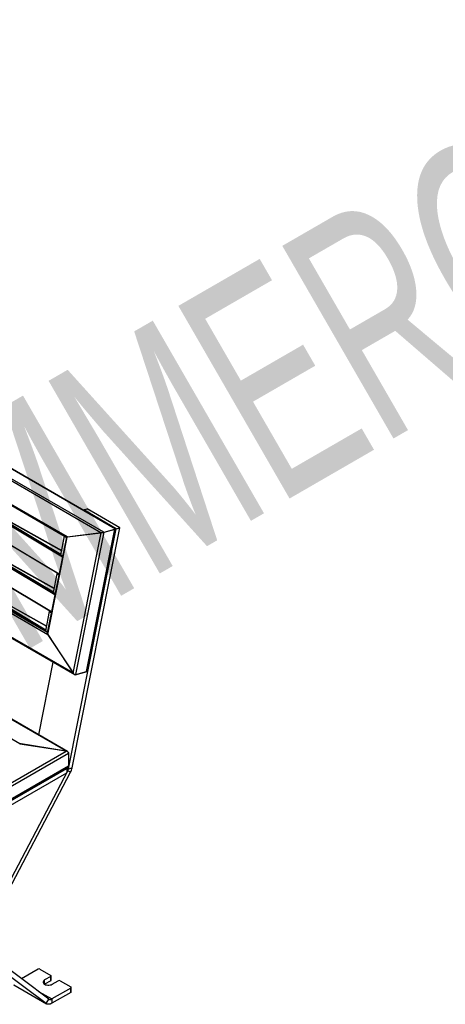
# Model space of a CAD drawing. Header units: millimetres. Extents: x 30 to 8370, y 120 to 5910.
# Tile 7 of 18: x 2911 to 3772, y 1393 to 3384. Entities that reach past the tile are written whole.
import ezdxf

# ---------------------------------------------------------------- set-up
doc = ezdxf.new("R2010")
doc.units = ezdxf.units.MM
doc.header["$LTSCALE"] = 20
doc.layers.add('FORMAT', color=7, linetype='Continuous')
doc.styles.add('SLDTEXTSTYLE0', font='TXT', dxfattribs={"width": 0.605})

msp = doc.modelspace()

# ---------------------------------------------------------------- linework, layer by layer
at = {"color": 7, "linetype": 'Continuous', "lineweight": 25}
for p, q in [((3080.9563889, 2347.4842389), (1383.9001141, 3327.1739731)), ((3104.6797969, 2354.0527204), (1407.6235221, 3333.7424545)), ((3105.0842174, 2354.2429477), (1408.9360727, 3333.4084295)), ((3075.3569403, 2346.5025609), (1384.9003288, 3322.3823905)), ((3007.4146609, 2337.9271772), (1435.7519886, 3245.2287255)), ((1439.0894078, 3241.7817036), (3005.0605469, 2337.7658074)), ((2968.0112882, 2140.2740926), (1396.3486158, 3047.5756409)), ((2966.9548468, 2145.0981341), (1401.9480645, 3048.5573189)), ((1326.0522224, 3038.8388874), (3022.2003672, 2059.6734056)), ((3018.862948, 2063.1204275), (1328.4063365, 3039.0002572)), ((3007.994503, 1904.0391319), (1312.8716041, 2882.612752)), ((3004.3281344, 1905.2540056), (1313.8715228, 2881.1338353)), ((2910.9900392, 1919.9493517), (1339.3273669, 2827.2508999)), ((2612.1423193, 2525.1371152), (2995.9962779, 2310.3409648)), ((2612.2239353, 2524.7138921), (2995.9285642, 2310.0013032)), ((2611.7360697, 2489.1316083), (2990.5487727, 2263.4487192)), ((2611.8317574, 2488.7009885), (2990.4821978, 2263.1147696)), ((2688.4382721, 2482.0660418), (2997.4324944, 2297.9784749)), ((2596.9506576, 2448.9335163), (2980.8046161, 2234.1373659)), ((2717.846467, 2465.609869), (2997.6221205, 2298.9296672)), ((2597.0322735, 2448.5102932), (2980.7369024, 2233.7977043)), ((2761.8542082, 2440.9841144), (2994.4192363, 2302.4302934)), ((2994.4380676, 2302.5247541), (2764.7746668, 2439.3498907)), ((2596.5444079, 2412.9280094), (2975.3571109, 2187.2451203)), ((2596.6400956, 2412.4973896), (2975.290536, 2186.9111707)), ((2673.2466103, 2405.8624429), (2982.2408326, 2221.774876)), ((2702.6548052, 2389.4062702), (2982.4304588, 2222.7260683)), ((3040.2382219, 2391.6777441), (3040.4124468, 2392.5518032)), ((3040.4124468, 2392.5518032), (3047.7120296, 2394.5732392)), ((3106.4090797, 2354.452758), (3040.4124468, 2392.5518032)), ((3113.7086625, 2356.474194), (3047.7120296, 2394.5732392)), ((2581.7589958, 2372.7299175), (2965.6129543, 2157.933767)), ((2581.8406117, 2372.3066943), (2965.5452406, 2157.5941054)), ((2746.6625464, 2364.7805155), (2979.2275745, 2226.2266945)), ((2979.2464058, 2226.3211552), (2749.583005, 2363.1462918)), ((3009.6993101, 1869.2749344), (3106.4090797, 2354.452758)), ((3016.998893, 1871.2963703), (3113.7086625, 2356.474194)), ((3046.323887, 2065.6552282), (3103.7673581, 2353.8000865)), ((3047.5105289, 2066.9688052), (3104.7462436, 2354.0715265)), ((3080.9563889, 2347.4842389), (3104.6797969, 2354.0527204)), ((3081.8688277, 2347.7368728), (3103.7673581, 2353.8000865)), ((3106.4090797, 2354.452758), (3113.7086625, 2356.474194)), ((3005.3588409, 2337.7381888), (2966.7368703, 2144.004732)), ((2967.6077036, 2140.8864233), (3006.8754365, 2337.8591186)), ((2994.2863797, 2301.7638653), (3001.834826, 2339.6279765)), ((3075.8961647, 2346.5706195), (3006.8754365, 2337.8591186)), ((3007.4146609, 2337.9271772), (3075.3569403, 2346.5025609)), ((3019.2665326, 2062.5080968), (3075.8961647, 2346.5706195)), ((3024.4253565, 2059.5920145), (3081.8688277, 2347.7368728)), ((2687.4631434, 2313.2026713), (2963.7521477, 2148.5996888)), ((2994.2863797, 2301.7638653), (2997.784546, 2299.744417)), ((2731.4708846, 2288.5769166), (2964.0359127, 2150.0230956)), ((2979.0947179, 2225.5602665), (2986.6905488, 2263.6620659)), ((2986.6905488, 2263.6620659), (2988.6519854, 2264.2051438)), ((2986.6905488, 2263.6620659), (2990.1887151, 2261.6426175)), ((2979.0947179, 2225.5602665), (2982.5928842, 2223.5408181)), ((2963.6656864, 2148.1659863), (2971.498887, 2187.458467)), ((2971.498887, 2187.458467), (2973.4603236, 2188.001545)), ((2971.498887, 2187.458467), (2974.9970533, 2185.4390186)), ((2963.6656864, 2148.1659863), (2967.1638527, 2146.1465379)), ((2967.6077036, 2140.8864233), (3019.2665326, 2062.5080968)), ((2968.0112882, 2140.2740926), (3018.862948, 2063.1204275)), ((2949.7411538, 1937.6680746), (2979.0281199, 2084.5962135)), ((3023.5129178, 2059.3393806), (3047.2363258, 2065.9078621)), ((3024.4253565, 2059.5920145), (3046.323887, 2065.6552282)), ((3005.0689129, 1905.1373759), (2910.2492607, 1920.0659814)), ((2910.9900392, 1919.9493517), (3004.3281344, 1905.2540056)), ((2629.2921663, 1688.2060776), (3005.0689129, 1905.1373759)), ((2630.5043494, 1682.3740603), (3009.5135841, 1901.1714343)), ((3009.5135841, 1902.2601554), (3009.5135841, 1873.9534072)), ((3009.5135841, 1901.1714343), (3009.5135841, 1875.0421283)), ((2630.4907839, 1654.8838786), (3008.2115146, 1872.937415)), ((2630.5043494, 1656.2447543), (3009.5135841, 1875.0421283)), ((3009.6993101, 1869.2749344), (3005.7832674, 1871.5356177)), ((2630.5043494, 1652.9785911), (3006.2137524, 1869.8710128)), ((2630.5043494, 1644.2688224), (3006.2137524, 1861.1612441)), ((2823.2884792, 1513.3381312), (3008.0851887, 1864.8123506)), ((2828.9739406, 1510.8969833), (3013.7706501, 1862.3712027)), ((3006.2137524, 1869.8710128), (3004.5567635, 1870.8275721)), ((3006.2137524, 1869.8710128), (3006.2137524, 1861.1612441)), ((3008.0851887, 1864.8123506), (3006.2137524, 1865.8927077)), ((3013.7706501, 1862.3712027), (3008.0851887, 1864.8123506)), ((3009.6993101, 1869.2749344), (3016.998893, 1871.2963703)), ((2964.5370412, 1394.5178423), (2634.7469901, 1640.9947518)), ((2970.2225026, 1403.5232843), (2640.4324515, 1650.0001938)), ((2948.3042742, 1464.081777), (2914.9543923, 1444.8293)), ((2952.0755104, 1464.081777), (2973.7601183, 1451.5635193)), ((2973.7601183, 1449.386431), (2961.5036008, 1442.310894)), ((2961.5036008, 1433.6025409), (2961.5036008, 1442.310894)), ((2973.7601183, 1440.6766624), (2961.5048269, 1433.6018332)), ((2973.7601183, 1440.6766624), (2973.7601183, 1449.386431)), ((2974.5411669, 1441.7652065), (2974.5411669, 1450.4749752)), ((2976.5885455, 1433.6025409), (2988.845063, 1440.6780778)), ((2992.6162992, 1440.6780778), (3014.3009071, 1428.1598201)), ((2898.5404082, 1432.6168875), (2964.5370412, 1394.5178423)), ((2899.2455313, 1432.1520624), (2965.2421642, 1394.0530171)), ((2949.1873277, 1419.2444525), (2975.907964, 1403.8189575)), ((3014.3009071, 1425.9827318), (2975.907964, 1403.8189575)), ((3014.3009071, 1417.2729632), (2975.907964, 1395.1091889)), ((3014.3009071, 1417.2729632), (3014.3009071, 1425.9827318)), ((3015.0819557, 1418.3615073), (3015.0819557, 1427.071276)), ((2964.5370412, 1394.5178423), (2970.2225026, 1403.5232843)), ((2975.907964, 1403.8189575), (2975.907964, 1395.1091889))]:
    msp.add_line(p, q, dxfattribs=at)
at = {"color": 7, "linetype": 'Continuous', "lineweight": 25, "flags": 128}
for points in [[(2961.5036008, 1442.310894), (2960.0143483, 1441.2328303), (2958.9779843, 1439.9904886), (2958.4464762, 1438.6461651), (2958.4464762, 1437.2672698), (2958.9779843, 1435.9229463), (2960.0143483, 1434.6806046), (2961.5036008, 1433.6025409), (2963.3710643, 1432.7428137), (2965.5230965, 1432.1445335), (2967.8517854, 1431.8377004), (2970.2403609, 1431.8377004), (2972.5690498, 1432.1445335), (2974.721082, 1432.7428137), (2976.5885455, 1433.6025409)], [(2975.907964, 1395.1091889), (2974.3010496, 1394.2806525), (2972.7124215, 1393.6597759), (2971.1601582, 1393.2536246), (2969.661924, 1393.0668204), (2968.2347686, 1393.1014893), (2966.8949328, 1393.3572365), (2965.6576637, 1393.8311519), (2964.5370412, 1394.5178423)]]:
    msp.add_lwpolyline(points, dxfattribs=at)
at = {"color": 7, "linetype": 'Continuous', "lineweight": 25}
for centre, radius, start, end in [((2993.330368, 1872.6723919), 16.7178044, 331.9553232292, 348.2744521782), ((2984.2610088, 1878.0912853), 33.4356087, 331.9553232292, 348.2744521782), ((2950.1898923, 1460.4425475), 4.0987251, 62.6096722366, 117.3903277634), ((2973.3469796, 1450.4749752), 1.1643075, 290.7834207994, 69.2165792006), ((2973.2066148, 1441.8982902), 1.3411714, 294.3746582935, 354.3052007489), ((2990.7306811, 1437.0388483), 4.0987251, 62.6096722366, 117.3903277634), ((3013.8877684, 1427.071276), 1.1643075, 290.7834207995, 69.2165792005), ((3013.7474035, 1418.494591), 1.3411714, 294.3746582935, 354.3052007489), ((2972.8430073, 1407.9442751), 5.1392806, 239.3430186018, 306.6109691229)]:
    msp.add_arc(centre, radius, start, end, dxfattribs=at)
for centre, major_axis, ratio, start_param, end_param in [((3100.9052258, 2353.5763102), (4.1923926, 0.6510288), 0.0576544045, 5.8238992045, 6.3547088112), ((3009.2395385, 2338.432445), (4.1923926, 0.6510288), 0.0576544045, 3.2131161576, 4.2531028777), ((3009.6127528, 2338.6170203), (4.2375738, 0.8054915), 0.0717133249, 3.5810597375, 3.9965526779), ((3077.1818178, 2347.0078287), (4.1923926, 0.6510288), 0.0576544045, 4.2531028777, 5.8238992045), ((3078.6334811, 2347.3285212), (4.2375738, 0.8054915), 0.0717133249, 3.9965526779, 5.5673490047), ((2969.8361657, 2140.7793604), (-3.0355234, 4.1863199), 0.3459064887, 6.1547740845, 7.7255704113), ((2970.3450199, 2141.644325), (-3.1200366, 3.2880554), 0.5788064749, 0.388000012, 1.2719798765), ((3020.6878256, 2063.6256953), (-3.0355234, 4.1863199), 0.3459064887, 1.4423851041, 3.0131814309), ((3022.0038489, 2063.2659985), (-3.1200366, 3.2880554), 0.5788064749, 1.2719798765, 2.8427762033), ((3043.9023794, 2069.3292122), (-3.1200366, 3.2880554), 0.5788064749, 2.8427762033, 3.5295926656), ((3044.4112335, 2070.1941768), (-3.0355234, 4.1863199), 0.3459064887, 3.0131814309, 3.8516533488), ((3004.3281344, 1903.0765635), (5.1699658, -0.9821154), 0.4077195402, 0.0772983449, 1.6480946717), ((3005.0689129, 1901.8712127), (4.3349424, -1.4037699), 0.6992012, 0.2226655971, 1.7934619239), ((3004.3281344, 1874.7698153), (5.1699658, -0.9821154), 0.4077195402, 5.460670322, 6.360483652), ((3005.0689129, 1875.7419067), (4.3349424, -1.4037699), 0.6992012, 5.7203714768, 6.5058509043)]:
    msp.add_ellipse(centre, major_axis=major_axis, ratio=ratio, start_param=start_param, end_param=end_param, dxfattribs=at)

# ---------------------------------------------------------------- texts
at = {"layer": 'FORMAT', "insert": (2208.3603553, 2214.2491423), "char_height": 449.79166667, "attachment_point": 1, "rotation": 30, "style": 'SLDTEXTSTYLE0'}
msp.add_mtext('COMMERCIAL', dxfattribs=at)

doc.saveas('drawing.dxf')
